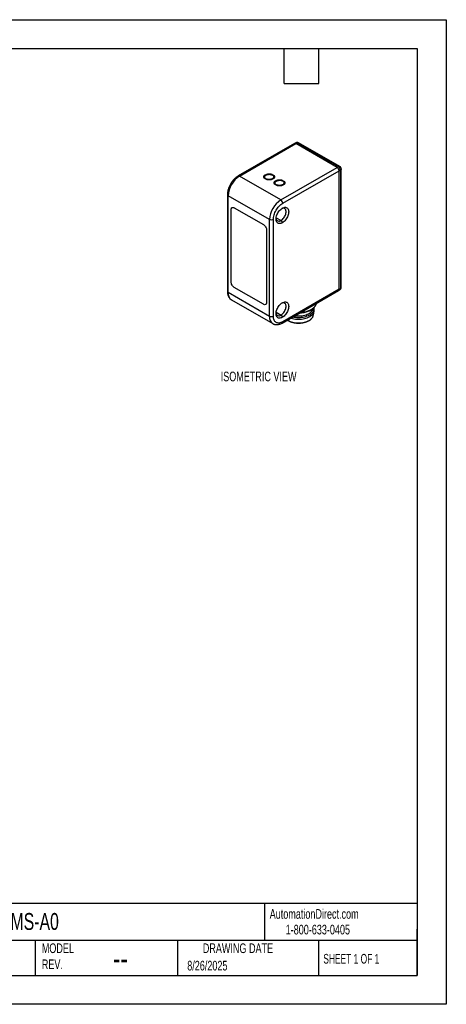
# Model space of a CAD drawing. Header units: millimetres. Extents: x 0 to 279, y 0 to 216.
# Tile 4 of 4: x 186 to 279, y 0 to 216. Entities that reach past the tile are written whole.
import ezdxf

# ---------------------------------------------------------------- set-up
doc = ezdxf.new("R2010")
doc.units = ezdxf.units.MM
doc.layers.add('DIMENSIONS', color=140, linetype='Continuous', lineweight=25)
doc.layers.add('TEXT', color=140, linetype='Continuous', lineweight=25)
doc.styles.add('SLDTEXTSTYLE0', font='TXT', dxfattribs={"width": 0.65})
doc.styles.add('SLDTEXTSTYLE1', font='TXT', dxfattribs={"width": 0.7})

msp = doc.modelspace()

# ---------------------------------------------------------------- linework, layer by layer
at = {"color": 7, "linetype": 'Continuous'}
for p, q in [((0, 215.9), (279.4, 215.9)), ((279.4, 215.9), (279.4, 0)), ((279.4, 0), (0, 0))]:
    msp.add_line(p, q, dxfattribs=at)
for p, q in [((246.14, 188.77), (233.77, 181.63)), ((234.07, 181.6), (246.44, 188.74)), ((246.42, 188.93), (246.14, 188.77)), ((246.72, 188.9), (246.44, 188.74)), ((255.49, 183.51), (246.44, 188.74)), ((246.72, 188.9), (255.77, 183.68)), ((256.07, 183.71), (247.02, 188.93)), ((255.49, 183.51), (255.77, 183.68)), ((243.12, 176.37), (234.07, 181.6)), ((243.12, 176.37), (255.49, 183.51)), ((243.54, 175.64), (255.92, 182.78)), ((255.92, 182.78), (256.2, 182.94)), ((255.92, 156.81), (255.92, 182.78)), ((256.2, 182.94), (256.2, 156.98)), ((256.37, 157.22), (256.37, 183.19)), ((231.42, 177.55), (231.42, 156.32)), ((240.64, 172.08), (231.59, 177.31)), ((231.59, 156.08), (231.59, 177.31)), ((232.23, 158.41), (232.23, 174.25)), ((232.93, 174.66), (239.3, 170.98)), ((240.64, 150.85), (240.64, 172.08)), ((241.49, 150.85), (241.49, 172.08)), ((242.12, 172.49), (243.19, 171.88)), ((243.19, 171.88), (243.47, 171.39)), ((240.01, 169.76), (240.01, 153.92)), ((240.64, 150.85), (231.59, 156.08)), ((239.3, 153.51), (232.93, 157.18)), ((243.42, 149.39), (255.79, 156.54)), ((255.92, 156.81), (243.54, 149.67)), ((255.79, 156.54), (256.07, 156.7)), ((255.92, 156.81), (256.2, 156.98)), ((232.32, 154.48), (241.37, 149.25)), ((242.12, 151.75), (243.19, 151.14)), ((243.19, 151.14), (243.47, 150.65)), ((250.26, 151.1), (250.43, 151.97)), ((250.46, 152.2), (250.46, 152.61)), ((244.57, 150.06), (244.69, 149.98)), ((244.69, 149.98), (244.67, 150.12)), ((250.24, 151.07), (250.25, 151.1))]:
    msp.add_line(p, q)
at = {"flags": 128}
for points in [[(243.47, 171.39), (243.29, 171.3), (243.11, 171.24), (242.94, 171.21), (242.78, 171.21), (242.63, 171.23), (242.5, 171.29), (242.38, 171.38), (242.28, 171.5), (242.2, 171.64), (242.14, 171.8), (242.1, 171.98), (242.09, 172.19), (242.1, 172.4), (242.14, 172.63), (242.2, 172.86), (242.28, 173.09), (242.38, 173.32), (242.5, 173.54), (242.63, 173.76), (242.78, 173.96), (242.94, 174.15), (243.11, 174.31), (243.29, 174.46), (243.47, 174.57)], [(243.19, 171.88), (243.35, 171.99), (243.51, 172.12), (243.66, 172.28), (243.81, 172.46), (243.93, 172.65), (244.04, 172.85), (244.14, 173.06), (244.21, 173.27), (244.26, 173.48), (244.28, 173.68), (244.28, 173.87), (244.26, 174.04), (244.21, 174.2), (244.14, 174.33), (244.04, 174.43), (243.93, 174.5), (243.81, 174.55), (243.66, 174.56), (243.51, 174.54), (243.35, 174.49), (243.32, 174.48)], [(243.47, 174.57), (243.65, 174.66), (243.83, 174.73), (244, 174.76), (244.16, 174.76), (244.31, 174.73), (244.45, 174.67), (244.56, 174.58), (244.66, 174.47), (244.74, 174.33), (244.8, 174.16), (244.84, 173.98), (244.85, 173.78), (244.84, 173.56), (244.8, 173.34), (244.74, 173.11), (244.66, 172.88), (244.56, 172.64), (244.45, 172.42), (244.31, 172.2), (244.16, 172), (244, 171.82), (243.83, 171.65), (243.65, 171.51), (243.47, 171.39)], [(243.47, 150.65), (243.29, 150.56), (243.11, 150.5), (242.94, 150.47), (242.78, 150.46), (242.63, 150.49), (242.5, 150.55), (242.38, 150.64), (242.28, 150.76), (242.2, 150.9), (242.14, 151.06), (242.1, 151.24), (242.09, 151.45), (242.1, 151.66), (242.14, 151.89), (242.2, 152.12), (242.28, 152.35), (242.38, 152.58), (242.5, 152.8), (242.63, 153.02), (242.78, 153.22), (242.94, 153.41), (243.11, 153.57), (243.29, 153.72), (243.47, 153.83)], [(243.19, 151.14), (243.35, 151.25), (243.51, 151.38), (243.66, 151.54), (243.81, 151.72), (243.93, 151.91), (244.04, 152.11), (244.14, 152.32), (244.21, 152.53), (244.26, 152.74), (244.28, 152.94), (244.28, 153.13), (244.26, 153.3), (244.21, 153.46), (244.14, 153.59), (244.04, 153.69), (243.93, 153.76), (243.81, 153.81), (243.66, 153.82), (243.51, 153.8), (243.35, 153.75), (243.32, 153.74)], [(243.47, 153.83), (243.65, 153.92), (243.83, 153.99), (244, 154.02), (244.16, 154.02), (244.31, 153.99), (244.45, 153.93), (244.56, 153.84), (244.66, 153.73), (244.74, 153.59), (244.8, 153.42), (244.84, 153.24), (244.85, 153.04), (244.84, 152.82), (244.8, 152.6), (244.74, 152.37), (244.66, 152.14), (244.56, 151.9), (244.45, 151.68), (244.31, 151.46), (244.16, 151.26), (244, 151.08), (243.83, 150.91), (243.65, 150.77), (243.47, 150.65)], [(245.29, 150.47), (245.38, 150.44), (245.69, 150.36), (246, 150.29), (246.33, 150.25), (246.67, 150.22), (247.01, 150.21), (247.34, 150.22), (247.68, 150.25), (248.01, 150.29), (248.33, 150.36), (248.63, 150.44), (248.92, 150.54), (249.19, 150.66), (249.45, 150.79), (249.67, 150.94), (249.87, 151.09), (250.05, 151.26), (250.19, 151.44), (250.31, 151.62), (250.39, 151.81), (250.44, 152), (250.46, 152.2)], [(245.76, 150.75), (246, 150.7), (246.33, 150.65), (246.67, 150.63), (247.01, 150.62), (247.34, 150.63), (247.68, 150.65), (248.01, 150.7), (248.33, 150.77), (248.63, 150.85), (248.92, 150.95), (249.19, 151.07), (249.45, 151.2), (249.67, 151.34), (249.87, 151.5), (250.05, 151.67), (250.19, 151.85), (250.31, 152.03), (250.39, 152.22), (250.44, 152.41), (250.46, 152.61), (250.44, 152.8), (250.44, 152.82)], [(246.19, 151), (246.43, 150.97), (246.76, 150.94), (247.09, 150.94), (247.42, 150.95), (247.74, 150.98), (248.06, 151.04), (248.36, 151.11), (248.65, 151.2), (248.93, 151.3), (249.18, 151.42), (249.42, 151.55), (249.63, 151.7), (249.81, 151.86), (249.96, 152.03), (250.08, 152.21), (250.17, 152.39), (250.23, 152.58), (250.24, 152.64)]]:
    msp.add_lwpolyline(points, dxfattribs=at)
for centre, radius, start, end in [((246.26, 188.49), 0.302, 54.3824, 114.3071), ((246.72, 188.41), 0.6, 60.1738, 120.0055), ((255.77, 183.19), 0.6, 359.9639, 60.1738), ((236.96, 177.06), 5.38, 122.6055, 177.3945), ((233.89, 181.37), 0.288, 52.7464, 115.9586), ((231.7, 177.57), 0.288, 184.0426, 247.2623), ((246.02, 171.84), 5.38, 122.6055, 177.3945), ((242.76, 172.39), 0.664, 182.3674, 309.688), ((231.72, 156.35), 0.302, 185.6948, 245.6253), ((233.32, 155.9), 1.74, 174.0124, 234.6755), ((255.77, 157.22), 0.6, 300.0627, 359.9639), ((242.76, 151.65), 0.664, 182.3674, 309.688), ((247.02, 158.35), 6.75, 272.0528, 278.3956), ((242.37, 150.67), 1.74, 174.0076, 234.7288)]:
    msp.add_arc(centre, radius, start, end)
for points in [[(246.42, 188.93), (246.5, 188.98), (246.61, 188.97), (246.72, 188.9)], [(247.02, 188.93), (246.94, 188.98), (246.83, 188.97), (246.72, 188.9)], [(255.79, 156.54), (255.87, 156.58), (255.92, 156.68), (255.92, 156.81)], [(256.2, 156.98), (256.2, 156.85), (256.15, 156.75), (256.07, 156.7)], [(256.2, 156.98), (256.31, 157.04), (256.37, 157.13), (256.37, 157.22)], [(243.54, 149.67), (243.54, 149.54), (243.5, 149.44), (243.42, 149.39)]]:
    msp.add_open_spline(points, degree=3)
for points, knots in [([(255.77, 183.68), (255.83, 183.7), (255.94, 183.75), (256.03, 183.72), (256.07, 183.71)], [0, 0, 0, 0, 0.50355, 1, 1, 1, 1]), ([(255.77, 183.68), (255.89, 183.61), (256, 183.5), (256.15, 183.22), (256.2, 183.07), (256.2, 182.94)], [0, 0, 0, 0, 0.5, 0.5, 1, 1, 1, 1]), ([(233.77, 181.63), (233.72, 181.6), (233.6, 181.52), (233.39, 181.38), (233.16, 181.19), (232.94, 180.98), (232.72, 180.76), (232.52, 180.51), (232.33, 180.26), (232.16, 179.99), (232, 179.7), (231.86, 179.42), (231.73, 179.12), (231.63, 178.83), (231.54, 178.53), (231.47, 178.23), (231.43, 177.93), (231.42, 177.71), (231.42, 177.58), (231.42, 177.55)], [0, 0, 0, 0, 0.0344333, 0.0978817, 0.1612056, 0.2243846, 0.2873812, 0.3502056, 0.4128946, 0.4754991, 0.5380768, 0.6006868, 0.6633739, 0.726202, 0.7892339, 0.8525274, 0.9161272, 0.98005, 1, 1, 1, 1]), ([(239.82, 181), (239.8, 181.01), (239.75, 181.01), (239.69, 181.03), (239.63, 181.05), (239.58, 181.08), (239.54, 181.12), (239.5, 181.16), (239.47, 181.2), (239.45, 181.25), (239.43, 181.31), (239.42, 181.37), (239.42, 181.46), (239.43, 181.57), (239.47, 181.68), (239.54, 181.78), (239.65, 181.85), (239.74, 181.87), (239.79, 181.89)], [0, 0, 0, 0, 0.039473, 0.077425, 0.114834, 0.152722, 0.192072, 0.233765, 0.278543, 0.327007, 0.379632, 0.43679, 0.498769, 0.631047, 0.742222, 0.836147, 0.91911, 1, 1, 1, 1]), ([(239.83, 180.98), (239.82, 181), (239.78, 181.03), (239.74, 181.09), (239.7, 181.14), (239.66, 181.2), (239.63, 181.27), (239.6, 181.34), (239.59, 181.42), (239.6, 181.53), (239.68, 181.68), (239.87, 181.83), (240.12, 181.94), (240.39, 181.99), (240.64, 182), (240.85, 181.98), (241.03, 181.94), (241.18, 181.9), (241.27, 181.85), (241.31, 181.83)], [0, 0, 0, 0, 0.027156, 0.056843, 0.08905, 0.123786, 0.161084, 0.200999, 0.243606, 0.289, 0.394138, 0.499276, 0.597552, 0.695781, 0.770219, 0.837529, 0.898125, 0.952259, 1, 1, 1, 1]), ([(239.79, 181.89), (239.8, 181.9), (239.83, 181.93), (239.89, 181.96), (239.95, 181.99), (240.02, 182.02), (240.09, 182.04), (240.17, 182.06), (240.26, 182.08), (240.36, 182.09), (240.46, 182.09), (240.61, 182.1), (240.8, 182.09), (241, 182.07), (241.15, 182.02), (241.27, 181.95), (241.3, 181.89), (241.32, 181.86)], [0, 0, 0, 0, 0.0458073, 0.0908035, 0.1356491, 0.1810111, 0.2275343, 0.2758171, 0.3263952, 0.3797356, 0.4362365, 0.4962334, 0.6265189, 0.7356552, 0.8286341, 0.9133535, 1, 1, 1, 1]), ([(241.31, 181.83), (241.33, 181.82), (241.36, 181.8), (241.42, 181.75), (241.47, 181.69), (241.52, 181.61), (241.56, 181.51), (241.56, 181.4), (241.52, 181.28), (241.42, 181.15), (241.24, 181.01), (240.97, 180.9), (240.64, 180.86), (240.35, 180.87), (240.12, 180.9), (239.96, 180.95), (239.87, 180.97), (239.83, 180.98)], [0, 0, 0, 0, 0.027072, 0.061403, 0.102901, 0.151473, 0.207059, 0.269634, 0.33922, 0.415881, 0.499721, 0.622652, 0.729689, 0.82104, 0.896701, 0.956465, 1, 1, 1, 1]), ([(241.32, 181.86), (241.34, 181.86), (241.39, 181.85), (241.45, 181.83), (241.51, 181.81), (241.56, 181.78), (241.6, 181.75), (241.64, 181.71), (241.67, 181.66), (241.69, 181.61), (241.71, 181.56), (241.72, 181.5), (241.72, 181.41), (241.71, 181.3), (241.67, 181.18), (241.6, 181.09), (241.5, 181.01), (241.4, 180.99), (241.36, 180.98)], [0, 0, 0, 0, 0.039473, 0.077425, 0.114834, 0.152722, 0.192072, 0.233765, 0.278543, 0.327007, 0.379632, 0.43679, 0.498769, 0.631047, 0.742222, 0.836147, 0.91911, 1, 1, 1, 1]), ([(255.92, 182.78), (255.92, 182.91), (255.87, 183.06), (255.71, 183.33), (255.6, 183.45), (255.49, 183.51)], [0, 0, 0, 0, 0.5, 0.5, 1, 1, 1, 1]), ([(256.37, 183.19), (256.37, 183.14), (256.35, 183.05), (256.25, 182.98), (256.2, 182.94)], [0, 0, 0, 0, 0.498782, 1, 1, 1, 1]), ([(241.36, 180.98), (241.34, 180.97), (241.31, 180.94), (241.26, 180.9), (241.2, 180.87), (241.13, 180.84), (241.05, 180.82), (240.97, 180.8), (240.88, 180.79), (240.78, 180.78), (240.68, 180.77), (240.53, 180.77), (240.35, 180.77), (240.15, 180.8), (239.99, 180.85), (239.87, 180.92), (239.84, 180.97), (239.82, 181)], [0, 0, 0, 0, 0.045807, 0.090803, 0.135649, 0.181011, 0.227534, 0.275817, 0.326395, 0.379736, 0.436237, 0.496233, 0.626519, 0.735655, 0.828634, 0.913354, 1, 1, 1, 1]), ([(242.09, 179.7), (242.06, 179.7), (242.02, 179.71), (241.95, 179.73), (241.9, 179.75), (241.85, 179.78), (241.8, 179.81), (241.77, 179.85), (241.74, 179.9), (241.71, 179.95), (241.7, 180), (241.69, 180.06), (241.68, 180.15), (241.69, 180.26), (241.73, 180.38), (241.8, 180.47), (241.91, 180.54), (242, 180.57), (242.05, 180.58)], [0, 0, 0, 0, 0.039473, 0.077425, 0.114834, 0.152722, 0.192072, 0.233765, 0.278543, 0.327007, 0.379632, 0.43679, 0.498769, 0.631047, 0.742222, 0.836147, 0.91911, 1, 1, 1, 1]), ([(242.09, 179.68), (242.08, 179.69), (242.04, 179.73), (241.99, 179.79), (241.93, 179.86), (241.88, 179.94), (241.85, 180.04), (241.85, 180.16), (241.89, 180.28), (241.98, 180.41), (242.16, 180.55), (242.44, 180.65), (242.77, 180.7), (243.06, 180.69), (243.28, 180.65), (243.45, 180.59), (243.54, 180.55), (243.57, 180.53)], [0, 0, 0, 0, 0.027072, 0.061403, 0.102901, 0.151473, 0.207059, 0.269634, 0.33922, 0.415881, 0.499721, 0.622652, 0.729689, 0.82104, 0.896701, 0.956465, 1, 1, 1, 1]), ([(242.05, 180.58), (242.06, 180.59), (242.09, 180.62), (242.15, 180.66), (242.21, 180.69), (242.28, 180.72), (242.35, 180.74), (242.44, 180.76), (242.53, 180.77), (242.62, 180.78), (242.73, 180.79), (242.88, 180.79), (243.06, 180.79), (243.26, 180.76), (243.42, 180.71), (243.53, 180.64), (243.56, 180.58), (243.58, 180.56)], [0, 0, 0, 0, 0.0458073, 0.0908035, 0.1356491, 0.1810111, 0.2275343, 0.2758171, 0.3263952, 0.3797356, 0.4362365, 0.4962334, 0.6265189, 0.7356552, 0.8286341, 0.9133535, 1, 1, 1, 1]), ([(243.57, 180.53), (243.59, 180.52), (243.62, 180.5), (243.67, 180.46), (243.71, 180.41), (243.75, 180.35), (243.78, 180.29), (243.8, 180.22), (243.81, 180.14), (243.8, 180.03), (243.73, 179.88), (243.54, 179.72), (243.28, 179.62), (243.01, 179.57), (242.76, 179.56), (242.55, 179.58), (242.37, 179.61), (242.22, 179.64), (242.13, 179.67), (242.09, 179.68)], [0, 0, 0, 0, 0.027156, 0.056843, 0.08905, 0.123786, 0.161084, 0.200999, 0.243606, 0.289, 0.394138, 0.499276, 0.597552, 0.695781, 0.770219, 0.837529, 0.898125, 0.952259, 1, 1, 1, 1]), ([(243.62, 179.67), (243.6, 179.66), (243.57, 179.63), (243.52, 179.6), (243.46, 179.56), (243.39, 179.54), (243.31, 179.51), (243.23, 179.49), (243.14, 179.48), (243.04, 179.47), (242.94, 179.46), (242.79, 179.46), (242.61, 179.47), (242.41, 179.49), (242.25, 179.54), (242.14, 179.61), (242.1, 179.67), (242.09, 179.7)], [0, 0, 0, 0, 0.045807, 0.090803, 0.135649, 0.181011, 0.227534, 0.275817, 0.326395, 0.379736, 0.436237, 0.496233, 0.626519, 0.735655, 0.828634, 0.913354, 1, 1, 1, 1]), ([(243.58, 180.56), (243.61, 180.55), (243.65, 180.54), (243.72, 180.53), (243.77, 180.5), (243.82, 180.48), (243.87, 180.44), (243.9, 180.4), (243.93, 180.36), (243.96, 180.31), (243.97, 180.25), (243.98, 180.19), (243.99, 180.1), (243.98, 179.99), (243.94, 179.87), (243.86, 179.78), (243.76, 179.71), (243.67, 179.68), (243.62, 179.67)], [0, 0, 0, 0, 0.039473, 0.077425, 0.114834, 0.152722, 0.192072, 0.233765, 0.278543, 0.327007, 0.379632, 0.43679, 0.498769, 0.631047, 0.742222, 0.836147, 0.91911, 1, 1, 1, 1]), ([(241.49, 172.08), (241.49, 172.39), (241.54, 172.73), (241.75, 173.43), (241.9, 173.78), (242.28, 174.43), (242.51, 174.74), (243, 175.26), (243.27, 175.48), (243.54, 175.64)], [0, 0, 0, 0, 0.25, 0.25, 0.5, 0.5, 0.75, 0.75, 1, 1, 1, 1]), ([(243.54, 175.64), (243.54, 175.76), (243.5, 175.92), (243.34, 176.19), (243.23, 176.31), (243.12, 176.37)], [0, 0, 0, 0, 0.5, 0.5, 1, 1, 1, 1]), ([(232.23, 174.25), (232.23, 174.36), (232.25, 174.45), (232.32, 174.61), (232.37, 174.67), (232.5, 174.74), (232.58, 174.76), (232.75, 174.74), (232.84, 174.71), (232.93, 174.66)], [0, 0, 0, 0, 0.25, 0.25, 0.5, 0.5, 0.75, 0.75, 1, 1, 1, 1]), ([(239.3, 170.98), (239.39, 170.93), (239.48, 170.85), (239.66, 170.67), (239.73, 170.57), (239.86, 170.34), (239.92, 170.22), (239.99, 169.98), (240.01, 169.87), (240.01, 169.76)], [0, 0, 0, 0, 0.25, 0.25, 0.5, 0.5, 0.75, 0.75, 1, 1, 1, 1]), ([(241.49, 172.08), (241.38, 172.02), (241.22, 171.98), (240.91, 171.98), (240.75, 172.02), (240.64, 172.08)], [0, 0, 0, 0, 0.5, 0.5, 1, 1, 1, 1]), ([(232.93, 157.18), (232.84, 157.24), (232.75, 157.31), (232.58, 157.49), (232.5, 157.59), (232.37, 157.82), (232.32, 157.94), (232.25, 158.18), (232.23, 158.3), (232.23, 158.41)], [0, 0, 0, 0, 0.25, 0.25, 0.5, 0.5, 0.75, 0.75, 1, 1, 1, 1]), ([(231.42, 156.32), (231.42, 156.27), (231.42, 156.13), (231.44, 155.89), (231.49, 155.63), (231.57, 155.38), (231.67, 155.15), (231.8, 154.95), (231.94, 154.77), (232.11, 154.62), (232.23, 154.52), (232.31, 154.48), (232.32, 154.48)], [0, 0, 0, 0, 0.065036, 0.185776, 0.306473, 0.426043, 0.543544, 0.6582, 0.769689, 0.878231, 0.984482, 1, 1, 1, 1]), ([(240.01, 153.92), (240.01, 153.81), (239.99, 153.71), (239.92, 153.56), (239.86, 153.5), (239.73, 153.42), (239.65, 153.41), (239.48, 153.42), (239.39, 153.45), (239.3, 153.51)], [0, 0, 0, 0, 0.25, 0.25, 0.5, 0.5, 0.75, 0.75, 1, 1, 1, 1]), ([(250.96, 153.75), (250.96, 153.75), (250.95, 153.66), (250.88, 153.49), (250.76, 153.25), (250.59, 153.02), (250.38, 152.79), (250.14, 152.58), (249.86, 152.39), (249.56, 152.21), (249.22, 152.05), (248.86, 151.92), (248.48, 151.8), (248.08, 151.71), (247.67, 151.65), (247.4, 151.62), (247.26, 151.61)], [0, 0, 0, 0, 0.001637, 0.078434, 0.155231, 0.232028, 0.308826, 0.385623, 0.46242, 0.539217, 0.616014, 0.692811, 0.769609, 0.846406, 0.923203, 1, 1, 1, 1]), ([(248, 151.68), (248.16, 151.71), (248.48, 151.77), (248.92, 151.91), (249.34, 152.08), (249.73, 152.28), (250.07, 152.5), (250.36, 152.75), (250.61, 153.01), (250.8, 153.29), (250.92, 153.54), (250.95, 153.69), (250.96, 153.75)], [0, 0, 0, 0, 0.104614, 0.209227, 0.313841, 0.418455, 0.523068, 0.627682, 0.732295, 0.836909, 0.941523, 1, 1, 1, 1]), ([(241.49, 150.85), (241.38, 150.79), (241.22, 150.75), (240.91, 150.75), (240.75, 150.79), (240.64, 150.85)], [0, 0, 0, 0, 0.5, 0.5, 1, 1, 1, 1]), ([(241.37, 149.25), (241.42, 149.22), (241.54, 149.16), (241.74, 149.09), (241.95, 149.05), (242.17, 149.03), (242.4, 149.04), (242.63, 149.08), (242.88, 149.14), (243.12, 149.24), (243.3, 149.33), (243.4, 149.38), (243.42, 149.39)], [0, 0, 0, 0, 0.0895237, 0.1941121, 0.2990437, 0.4052911, 0.5136518, 0.6246352, 0.7383577, 0.8545109, 0.9683445, 1, 1, 1, 1]), ([(243.54, 149.67), (243.27, 149.51), (243, 149.42), (242.51, 149.37), (242.28, 149.42), (241.9, 149.64), (241.75, 149.81), (241.54, 150.26), (241.49, 150.54), (241.49, 150.85)], [0, 0, 0, 0, 0.25, 0.25, 0.5, 0.5, 0.75, 0.75, 1, 1, 1, 1]), ([(244.53, 150.04), (244.58, 150.01), (244.64, 149.96), (244.71, 149.92), (244.73, 149.91)], [0, 0, 0, 0, 0.699242, 1, 1, 1, 1]), ([(244.69, 149.98), (244.85, 149.9), (245.17, 149.73), (245.75, 149.56), (246.36, 149.45), (247.01, 149.41), (247.65, 149.45), (248.27, 149.56), (248.84, 149.73), (249.34, 149.97), (249.75, 150.26), (250.05, 150.59), (250.21, 150.86), (250.24, 151.03), (250.24, 151.07)], [0, 0, 0, 0, 0.088221, 0.176443, 0.264664, 0.352885, 0.441106, 0.529328, 0.617549, 0.70577, 0.793991, 0.882213, 0.970434, 1, 1, 1, 1]), ([(244.73, 149.91), (244.72, 149.92), (244.7, 149.93), (244.69, 149.96), (244.69, 149.98)], [0, 0, 0, 0, 0.437115, 1, 1, 1, 1]), ([(244.73, 149.91), (244.77, 149.89), (244.89, 149.82), (245.1, 149.73), (245.36, 149.62), (245.64, 149.54), (245.93, 149.47), (246.23, 149.42), (246.53, 149.38), (246.84, 149.36), (247.16, 149.36), (247.47, 149.38), (247.77, 149.42), (248.07, 149.47), (248.37, 149.54), (248.64, 149.62), (248.91, 149.72), (249.16, 149.84), (249.38, 149.97), (249.59, 150.11), (249.78, 150.27), (249.93, 150.44), (250.07, 150.61), (250.17, 150.8), (250.23, 150.95), (250.25, 151.04), (250.25, 151.07)], [0, 0, 0, 0, 0.023204, 0.066987, 0.110731, 0.154426, 0.198068, 0.241663, 0.285222, 0.328757, 0.372283, 0.415815, 0.459361, 0.502938, 0.54656, 0.590242, 0.633996, 0.67783, 0.721743, 0.76572, 0.809703, 0.853585, 0.89722, 0.940434, 0.983082, 1, 1, 1, 1])]:
    msp.add_open_spline(points, degree=3, knots=knots)
at = {"layer": 'TEXT'}
for p, q in [((6.35, 209.55), (273.05, 209.55)), ((243.84, 201.93), (243.84, 209.55)), ((251.46, 201.93), (251.46, 209.55)), ((273.05, 209.55), (273.05, 6.35)), ((243.84, 201.93), (251.46, 201.93)), ((273.05, 22.13), (6.35, 22.13)), ((239.58, 22.13), (239.58, 13.97)), ((273.05, 6.35), (273.05, 16.51)), ((273.05, 13.97), (6.35, 13.97)), ((189.3, 13.97), (189.3, 6.35)), ((220.47, 13.97), (220.47, 6.35)), ((251.35, 13.97), (251.35, 6.35)), ((6.35, 6.35), (273.05, 6.35))]:
    msp.add_line(p, q, dxfattribs=at)

# ---------------------------------------------------------------- texts
at = {"color": 179, "linetype": 'Continuous', "lineweight": 18, "char_height": 2.1167, "attachment_point": 1, "style": 'SLDTEXTSTYLE1'}
for s, insert in [('AutomationDirect.com', (240.69, 20.88)), ('1-800-633-0405', (244.19, 17.44))]:
    msp.add_mtext(s, dxfattribs=dict(at, insert=insert))
at = {"layer": 'DIMENSIONS', "insert": (229.95, 138.73), "char_height": 2.1167, "attachment_point": 1, "style": 'SLDTEXTSTYLE1'}
msp.add_mtext('ISOMETRIC VIEW', dxfattribs=at)
at = {"layer": 'TEXT'}
for s, insert, char_height, attachment_point, style in [('ISHR-C23MP-NMS-A0', (159.21, 20.02), 3.7042, 1, 'SLDTEXTSTYLE1'), ('MODEL ^JREV.', (190.73, 13.36), 2.1167, 1, 'SLDTEXTSTYLE1'), ('DRAWING DATE', (233.73, 13.36), 2.1167, 2, 'SLDTEXTSTYLE1'), ('SHEET 1 OF 1', (252.44, 11.05), 2.1167, 1, 'SLDTEXTSTYLE0'), ('--', (206.3, 12.73), 5.292, 1, 'SLDTEXTSTYLE1'), ('8/26/2025', (222.61, 9.54), 2.117, 1, 'SLDTEXTSTYLE1')]:
    msp.add_mtext(s, dxfattribs=dict(at, insert=insert, char_height=char_height, attachment_point=attachment_point, style=style))

doc.saveas('drawing.dxf')
